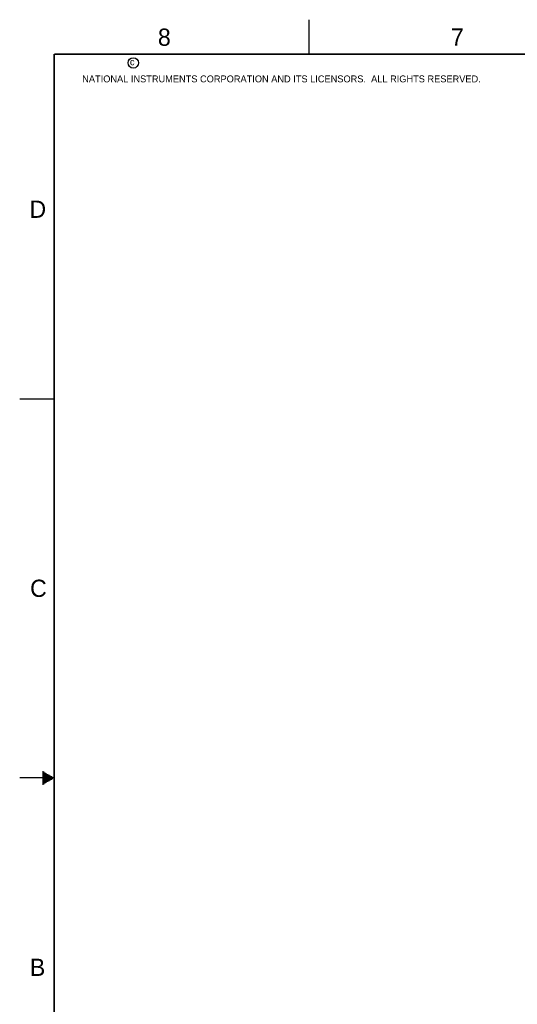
# Model space of a CAD drawing. Header units: inches. Extents: x 0 to 34, y 0 to 22.
# Tile 2 of 88: x 0 to 7.2, y 7.7 to 22. Entities that reach past the tile are written whole.
import ezdxf

# ---------------------------------------------------------------- set-up
doc = ezdxf.new("R2010")
doc.units = ezdxf.units.IN
doc.header["$LTSCALE"] = 1.87
doc.header["$MEASUREMENT"] = 0
doc.layers.get('0').update_dxf_attribs({"linetype": 'CONTINUOUS'})
doc.styles.add('TEXTSTYLE_2', font='txt')

msp = doc.modelspace()

# ---------------------------------------------------------------- linework, layer by layer
at = {"color": 2, "linetype": 'CONTINUOUS'}
for p, q in [((4.2, 21.5), (4.2, 22)), ((0, 16.5), (0.5, 16.5)), ((0.33, 11.09), (0.344, 11.09)), ((0.33, 11.08), (0.361, 11.08)), ((0.33, 11.07), (0.379, 11.07)), ((0.33, 11.06), (0.396, 11.06)), ((0.33, 11.05), (0.413, 11.05)), ((0.33, 11.04), (0.431, 11.04)), ((0.33, 11.03), (0.448, 11.03)), ((0.33, 11.02), (0.465, 11.02)), ((0.33, 11.01), (0.483, 11.01)), ((0.5, 11), (0, 11)), ((0.33, 10.99), (0.483, 10.99)), ((0.33, 10.98), (0.465, 10.98)), ((0.33, 10.97), (0.448, 10.97)), ((0.33, 10.96), (0.431, 10.96)), ((0.33, 10.95), (0.413, 10.95)), ((0.33, 10.94), (0.396, 10.94)), ((0.33, 10.93), (0.379, 10.93)), ((0.33, 10.92), (0.361, 10.92)), ((0.33, 10.91), (0.344, 10.91))]:
    msp.add_line(p, q, dxfattribs=at)
at = {"color": 7, "linetype": 'CONTINUOUS', "const_width": 0.02}
for points in [[(0.5, 21.5), (0.5, 0.5)], [(33.5, 21.5), (0.5, 21.5)]]:
    msp.add_lwpolyline(points, dxfattribs=at)
at = {"color": 2, "linetype": 'CONTINUOUS'}
msp.add_circle((1.648, 21.373), 0.0754, dxfattribs=at)

# ---------------------------------------------------------------- texts
at = {"color": 2, "linetype": 'CONTINUOUS', "attachment_point": 1, "line_spacing_factor": 0.9, "style": 'TEXTSTYLE_2'}
for s, insert, char_height, width in [('8', (2.005, 21.871), 0.25, 0.25), ('7', (6.256, 21.874), 0.25, 0.25), ('c', (1.599, 21.439), 0.1, 0.1), ('NATIONAL INSTRUMENTS CORPORATION AND ITS LICENSORS.  ALL RIGHTS RESERVED.', (0.907, 21.191), 0.1, 7.3), ('D', (0.142, 19.375), 0.25, 0.25), ('C', (0.151, 13.875), 0.25, 0.25), ('B', (0.148, 8.376), 0.25, 0.25)]:
    msp.add_mtext(s, dxfattribs=dict(at, insert=insert, char_height=char_height, width=width))

doc.saveas('drawing.dxf')
